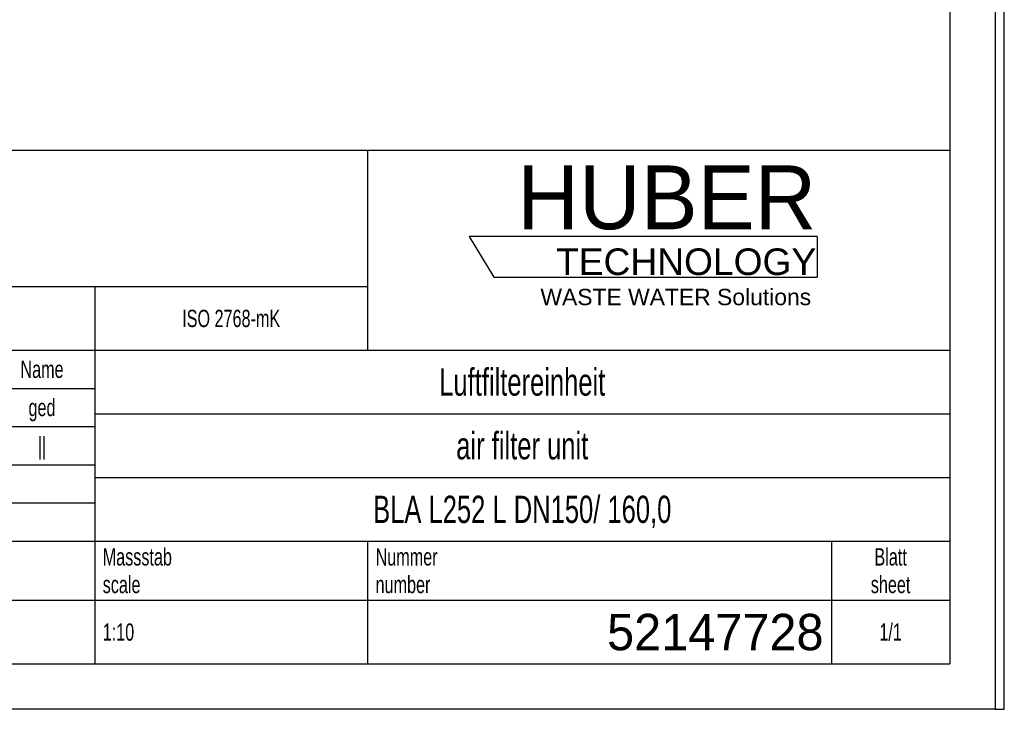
# Model space of a CAD drawing. Header units: millimetres. Extents: x 0 to 2100, y 0 to 2970.
# Tile 2 of 7: x 1017 to 2100, y 0 to 759. Entities that reach past the tile are written whole.
import ezdxf

# ---------------------------------------------------------------- set-up
doc = ezdxf.new("R2010")
doc.units = ezdxf.units.MM
doc.header["$LTSCALE"] = 193.6
doc.layers.get('0').update_dxf_attribs({"linetype": 'CONTINUOUS'})
for name, color, linetype in [('052_SYMBOLS', 7, 'CONTINUOUS'), ('HUBER_Logo_BL0', 7, 'CONTINUOUS'), ('HUBER_Logo_BL1', 7, 'CONTINUOUS')]:
    doc.layers.add(name, color=color, linetype=linetype)
doc.styles.get("Standard").update_dxf_attribs({"font": 'txt', "width": 0.7})
doc.styles.add('TEXTSTYLE_2', font='txt')
doc.styles.add('TEXTSTYLE_3', font='arial.ttf')
doc.styles.add('TEXTSTYLE_5', font='txt', dxfattribs={"width": 0.8})
doc.styles.add('TEXTSTYLE_6', font='txt')

# ---------------------------------------------------------------- blocks, each defined once
blk = doc.blocks.new('HUBER_LOGO_BL0', base_point=(1705.8, 504.8))
at = {"layer": 'HUBER_Logo_BL0', "color": 2, "linetype": 'Continuous', "attachment_point": 3, "line_spacing_factor": 0.78}
for s, insert, char_height, width, style in [('HUBER\\P\\fArial;\\H29.25;TECHNOLOGY ', (1893.2, 598.3), 70.2, 387.672, 'TEXTSTYLE_2'), ('WASTE WATER Solutions', (1887.6, 462.6), 18, 297.033, 'TEXTSTYLE_3')]:
    blk.add_mtext(s, dxfattribs=dict(at, insert=insert, char_height=char_height, width=width, style=style))
blk = doc.blocks.new('*T7')
at = {"color": 3, "linetype": 'Continuous'}
for p, q in [((0, 0), (1840, 0)), ((0, 0), (0, -565)), ((1200, 0), (1200, -220)), ((1840, 0), (1840, -565)), ((0, -150), (1200, -150)), ((900, -150), (900, -565)), ((0, -220), (1840, -220)), ((80, -220), (80, -430)), ((270, -220), (270, -495)), ((385, -220), (385, -430)), ((470, -220), (470, -495)), ((627, -220), (627, -430)), ((784, -220), (784, -430)), ((0, -262), (900, -262)), ((900, -290), (1840, -290)), ((0, -304), (900, -304)), ((0, -346), (900, -346)), ((900, -360), (1840, -360)), ((470, -388), (900, -388)), ((0, -430), (1840, -430)), ((1200, -430), (1200, -565)), ((1710, -430), (1710, -565)), ((0, -495), (1840, -495)), ((0, -565), (1840, -565))]:
    blk.add_line(p, q, dxfattribs=at)
at = {"layer": '052_SYMBOLS', "color": 2, "linetype": 'Continuous', "line_spacing_factor": 0.96}
for s, insert, char_height, width, attachment_point in [('Diese Zeichnung ist geistiges Eigentum der Fa. HUBER SE und damit urheberrechtlich \\Pgeschuetzt. Zuwiderhandlungen verpflichten zum Schadensersatz.\\PThis is a copyrighted drawing which is the intellectual property of HUBER SE.\\PAny contravening offender will be held liabel for payment of damages.', (8.75, -19.9), 19, 2214.8571, 1), ('Technische Aenderungen vorbehalten / Subject to change', (8.75, -175), 20, 1524.7619, 1), ('ISO 2768-mK', (1050, -175.5), 19, 332.9524, 2), ('Datum/Date', (635.75, -231.5), 19, 292.2381, 1), ('Name', (842, -231.5), 19, 126.6667, 2), ('Luftfiltereinheit', (1370, -240), 30, 641.4286, 2), ('Bear./Rev.', (478.75, -273.5), 19, 272.3333, 1), ('31.10.2023', (705.5, -273.5), 19, 267.8095, 2), ('ged', (842, -273.5), 19, 88.6667, 2), ('Gepr./Appr.', (478.75, -315.5), 19, 299.4762, 1), ('||', (842, -315.5), 19, 50.6667, 2), ('air filter unit', (1370, -310), 30, 581.4286, 2), ('-', (40, -315.5), 19, 34.381, 2), ('-', (175, -315.5), 19, 34.381, 2), ('-', (327.5, -315.5), 19, 34.381, 2), ('-', (427.5, -315.5), 19, 34.381, 2), ('Revi-\\Psion', (8.75, -363.3), 19, 138.4286, 1), ('Aenderung\\PModification', (175, -363.3), 19, 303.0952, 2), ('Tag\\PDate', (327.5, -363.3), 19, 117.619, 2), ('Norm. ', (478.75, -357.5), 19, 175.5238, 1), ('Name', (427.5, -378.5), 19, 126.6667, 2), ('BLA L252 L DN150/ 160,0', (1370, -380), 30, 1032.8571, 2), ('Projekt\\Pproject', (8.75, -437.8), 19, 183.6667, 1), ('Massstab\\Pscale', (908.75, -437.8), 19, 224.381, 1), ('Nummer\\Pnumber', (1208.75, -437.8), 19, 186.381, 1), ('Blatt\\Psheet', (1775, -437.8), 19, 137.5238, 2), ('Simple Model', (685, -453), 19, 328.4286, 2), ('1/1', (1775, -520.5), 19, 79.619, 2), ('1:10', (908.75, -520.5), 19, 94.0952, 1)]:
    blk.add_mtext(s, dxfattribs=dict(at, insert=insert, char_height=char_height, width=width, attachment_point=attachment_point))
for s, insert, char_height, width, attachment_point, style in [('52147728', (1701.25, -510), 40, 553.3333, 3, 'TEXTSTYLE_6'), ('-', (8.75, -517.5), 25, 18.3333, 1, 'TEXTSTYLE_5')]:
    blk.add_mtext(s, dxfattribs=dict(at, insert=insert, char_height=char_height, width=width, attachment_point=attachment_point, style=style))
blk = doc.blocks.new('HUBER_LOGO_BL1', base_point=(1703, 497.8))
at = {"layer": 'HUBER_Logo_BL1', "color": 5, "linetype": 'Continuous'}
for p, q in [((1894.2, 520.3), (1511.7, 520.3)), ((1511.7, 520.3), (1538.7, 475.3)), ((1894.2, 520.3), (1894.2, 475.3)), ((1538.7, 475.3), (1894.2, 475.3))]:
    blk.add_line(p, q, dxfattribs=at)

msp = doc.modelspace()

# ---------------------------------------------------------------- linework, layer by layer
at = {"color": 7, "linetype": 'Continuous'}
for p, q in [((2100, 0), (2100, 2970)), ((2090, 0), (2100, 0))]:
    msp.add_line(p, q, dxfattribs=at)
at = {"color": 3, "linetype": 'Continuous'}
for p, q in [((2090, 2950), (2090, 0)), ((2090, 0), (0, 0))]:
    msp.add_line(p, q, dxfattribs=at)
at = {"color": 5, "linetype": 'Continuous'}
for p in [(2040, 2900), (200, 50)]:
    msp.add_line(p, (2040, 50), dxfattribs=at)

# ---------------------------------------------------------------- block references
msp.add_blockref('*T7', (200, 615))
at = {"layer": 'HUBER_Logo_BL0'}
msp.add_blockref('HUBER_LOGO_BL0', (1705.8, 504.77), dxfattribs=at)
at = {"layer": 'HUBER_Logo_BL1'}
msp.add_blockref('HUBER_LOGO_BL1', (1702.98, 497.75), dxfattribs=at)

doc.saveas('drawing.dxf')
